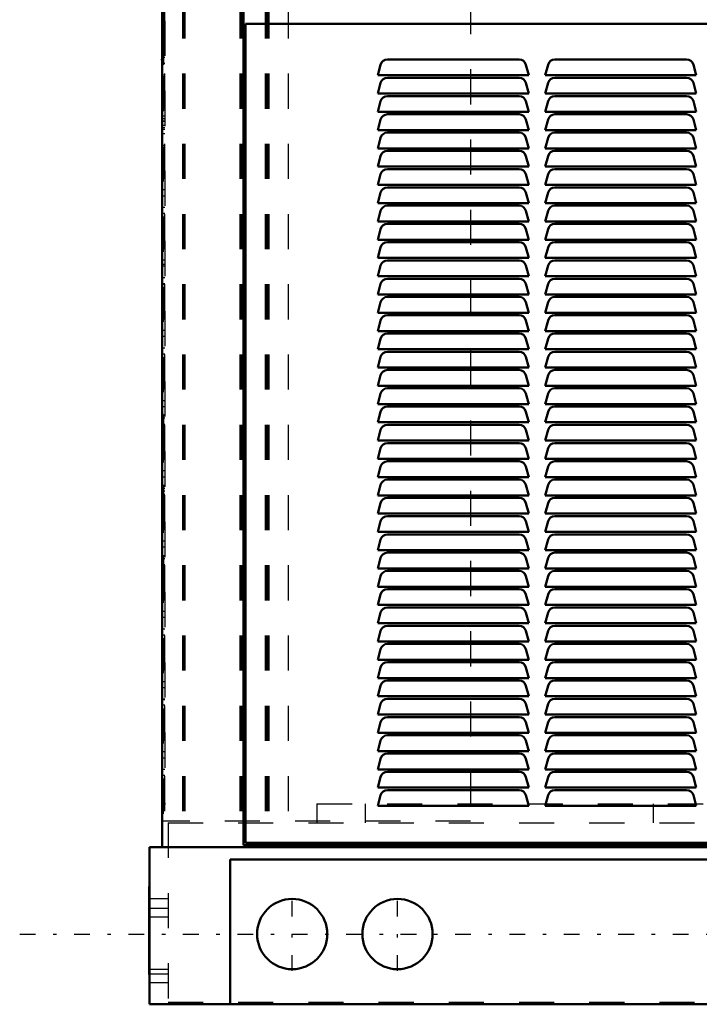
# Model space of a CAD drawing. Header units: inches. Extents: x -40.7 to 51, y -0.3 to 59.
# Tile 1 of 5: x -40.7 to -21.3, y 0 to 28. Entities that reach past the tile are written whole.
import ezdxf

# ---------------------------------------------------------------- set-up
doc = ezdxf.new("R2010")
doc.units = ezdxf.units.IN
doc.header["$MEASUREMENT"] = 0
doc.linetypes.add('Center', pattern=[1.5, 0.45, -0.5, 0.05, -0.5])
doc.linetypes.add('Dashed', pattern=[2, 1, -1])
for name, color, linetype, lineweight in [('2d ConnectionPoints', 7, 'Continuous', 50), ('AM_0', 7, 'Continuous', 50), ('AM_7', 7, 'Center', 25), ('AM_9', 6, 'Dashed', 25)]:
    doc.layers.add(name, color=color, linetype=linetype, lineweight=lineweight)

msp = doc.modelspace()

# ---------------------------------------------------------------- linework, layer by layer
at = {"layer": '2d ConnectionPoints'}
msp.add_point((-36.646, 26.9), dxfattribs=at)
at = {"layer": 'AM_0'}
for p, q in [((-36.646, 52.60345), (-36.646, 4.475)), ((-34.329, 4.53), (-34.329, 52.42647)), ((-34.269, 27.912), (-8.239, 27.912)), ((-34.269, 4.6), (-34.269, 27.912)), ((-30.5, 26.45), (-30.41914, 26.75176)), ((-30.22596, 26.9), (-26.47404, 26.9)), ((-26.28086, 26.75176), (-26.2, 26.45)), ((-25.73, 26.45), (-25.64914, 26.75176)), ((-25.45596, 26.9), (-21.70404, 26.9)), ((-21.51086, 26.75176), (-21.43, 26.45)), ((-26.2, 26.45), (-30.5, 26.45)), ((-30.22596, 26.38), (-26.47404, 26.38)), ((-21.43, 26.45), (-25.73, 26.45)), ((-25.45596, 26.38), (-21.70404, 26.38)), ((-30.5, 25.93), (-30.41914, 26.23176)), ((-26.28086, 26.23176), (-26.2, 25.93)), ((-25.73, 25.93), (-25.64914, 26.23176)), ((-21.51086, 26.23176), (-21.43, 25.93)), ((-26.2, 25.93), (-30.5, 25.93)), ((-30.22596, 25.86), (-26.47404, 25.86)), ((-21.43, 25.93), (-25.73, 25.93)), ((-25.45596, 25.86), (-21.70404, 25.86)), ((-30.5, 25.41), (-30.41914, 25.71176)), ((-26.28086, 25.71176), (-26.2, 25.41)), ((-25.73, 25.41), (-25.64914, 25.71176)), ((-21.51086, 25.71176), (-21.43, 25.41)), ((-26.2, 25.41), (-30.5, 25.41)), ((-30.22596, 25.34), (-26.47404, 25.34)), ((-21.43, 25.41), (-25.73, 25.41)), ((-25.45596, 25.34), (-21.70404, 25.34)), ((-30.5, 24.89), (-30.41914, 25.19176)), ((-26.28086, 25.19176), (-26.2, 24.89)), ((-25.73, 24.89), (-25.64914, 25.19176)), ((-21.51086, 25.19176), (-21.43, 24.89)), ((-26.2, 24.89), (-30.5, 24.89)), ((-30.5, 24.37), (-30.41914, 24.67176)), ((-30.22596, 24.82), (-26.47404, 24.82)), ((-26.28086, 24.67176), (-26.2, 24.37)), ((-21.43, 24.89), (-25.73, 24.89)), ((-25.73, 24.37), (-25.64914, 24.67176)), ((-25.45596, 24.82), (-21.70404, 24.82)), ((-21.51086, 24.67176), (-21.43, 24.37)), ((-26.2, 24.37), (-30.5, 24.37)), ((-30.5, 23.85), (-30.41914, 24.15176)), ((-30.22596, 24.3), (-26.47404, 24.3)), ((-26.28086, 24.15176), (-26.2, 23.85)), ((-21.43, 24.37), (-25.73, 24.37)), ((-25.73, 23.85), (-25.64914, 24.15176)), ((-25.45596, 24.3), (-21.70404, 24.3)), ((-21.51086, 24.15176), (-21.43, 23.85)), ((-26.2, 23.85), (-30.5, 23.85)), ((-21.43, 23.85), (-25.73, 23.85)), ((-30.5, 23.33), (-30.41914, 23.63176)), ((-30.22596, 23.78), (-26.47404, 23.78)), ((-26.28086, 23.63176), (-26.2, 23.33)), ((-25.73, 23.33), (-25.64914, 23.63176)), ((-25.45596, 23.78), (-21.70404, 23.78)), ((-21.51086, 23.63176), (-21.43, 23.33)), ((-26.2, 23.33), (-30.5, 23.33)), ((-21.43, 23.33), (-25.73, 23.33)), ((-30.5, 22.81), (-30.41914, 23.11176)), ((-30.22596, 23.26), (-26.47404, 23.26)), ((-26.28086, 23.11176), (-26.2, 22.81)), ((-25.73, 22.81), (-25.64914, 23.11176)), ((-25.45596, 23.26), (-21.70404, 23.26)), ((-21.51086, 23.11176), (-21.43, 22.81)), ((-26.2, 22.81), (-30.5, 22.81)), ((-30.22596, 22.74), (-26.47404, 22.74)), ((-21.43, 22.81), (-25.73, 22.81)), ((-25.45596, 22.74), (-21.70404, 22.74)), ((-30.5, 22.29), (-30.41914, 22.59176)), ((-26.28086, 22.59176), (-26.2, 22.29)), ((-25.73, 22.29), (-25.64914, 22.59176)), ((-21.51086, 22.59176), (-21.43, 22.29)), ((-26.2, 22.29), (-30.5, 22.29)), ((-30.22596, 22.22), (-26.47404, 22.22)), ((-21.43, 22.29), (-25.73, 22.29)), ((-25.45596, 22.22), (-21.70404, 22.22)), ((-30.5, 21.77), (-30.41914, 22.07176)), ((-26.28086, 22.07176), (-26.2, 21.77)), ((-25.73, 21.77), (-25.64914, 22.07176)), ((-21.51086, 22.07176), (-21.43, 21.77)), ((-26.2, 21.77), (-30.5, 21.77)), ((-30.22596, 21.7), (-26.47404, 21.7)), ((-21.43, 21.77), (-25.73, 21.77)), ((-25.45596, 21.7), (-21.70404, 21.7)), ((-30.5, 21.25), (-30.41914, 21.55176)), ((-26.28086, 21.55176), (-26.2, 21.25)), ((-25.73, 21.25), (-25.64914, 21.55176)), ((-21.51086, 21.55176), (-21.43, 21.25)), ((-26.2, 21.25), (-30.5, 21.25)), ((-30.5, 20.73), (-30.41914, 21.03176)), ((-30.22596, 21.18), (-26.47404, 21.18)), ((-26.28086, 21.03176), (-26.2, 20.73)), ((-21.43, 21.25), (-25.73, 21.25)), ((-25.73, 20.73), (-25.64914, 21.03176)), ((-25.45596, 21.18), (-21.70404, 21.18)), ((-21.51086, 21.03176), (-21.43, 20.73)), ((-26.2, 20.73), (-30.5, 20.73)), ((-30.5, 20.21), (-30.41914, 20.51176)), ((-30.22596, 20.66), (-26.47404, 20.66)), ((-26.28086, 20.51176), (-26.2, 20.21)), ((-21.43, 20.73), (-25.73, 20.73)), ((-25.73, 20.21), (-25.64914, 20.51176)), ((-25.45596, 20.66), (-21.70404, 20.66)), ((-21.51086, 20.51176), (-21.43, 20.21)), ((-26.2, 20.21), (-30.5, 20.21)), ((-21.43, 20.21), (-25.73, 20.21)), ((-30.5, 19.69), (-30.41914, 19.99176)), ((-30.22596, 20.14), (-26.47404, 20.14)), ((-26.28086, 19.99176), (-26.2, 19.69)), ((-25.73, 19.69), (-25.64914, 19.99176)), ((-25.45596, 20.14), (-21.70404, 20.14)), ((-21.51086, 19.99176), (-21.43, 19.69)), ((-26.2, 19.69), (-30.5, 19.69)), ((-21.43, 19.69), (-25.73, 19.69)), ((-30.5, 19.17), (-30.41914, 19.47176)), ((-30.22596, 19.62), (-26.47404, 19.62)), ((-26.28086, 19.47176), (-26.2, 19.17)), ((-25.73, 19.17), (-25.64914, 19.47176)), ((-25.45596, 19.62), (-21.70404, 19.62)), ((-21.51086, 19.47176), (-21.43, 19.17)), ((-26.2, 19.17), (-30.5, 19.17)), ((-30.22596, 19.1), (-26.47404, 19.1)), ((-21.43, 19.17), (-25.73, 19.17)), ((-25.45596, 19.1), (-21.70404, 19.1)), ((-30.5, 18.65), (-30.41914, 18.95176)), ((-26.28086, 18.95176), (-26.2, 18.65)), ((-25.73, 18.65), (-25.64914, 18.95176)), ((-21.51086, 18.95176), (-21.43, 18.65)), ((-26.2, 18.65), (-30.5, 18.65)), ((-30.22596, 18.58), (-26.47404, 18.58)), ((-21.43, 18.65), (-25.73, 18.65)), ((-25.45596, 18.58), (-21.70404, 18.58)), ((-30.5, 18.13), (-30.41914, 18.43176)), ((-26.28086, 18.43176), (-26.2, 18.13)), ((-25.73, 18.13), (-25.64914, 18.43176)), ((-21.51086, 18.43176), (-21.43, 18.13)), ((-26.2, 18.13), (-30.5, 18.13)), ((-30.22596, 18.06), (-26.47404, 18.06)), ((-21.43, 18.13), (-25.73, 18.13)), ((-25.45596, 18.06), (-21.70404, 18.06)), ((-30.5, 17.61), (-30.41914, 17.91176)), ((-26.28086, 17.91176), (-26.2, 17.61)), ((-25.73, 17.61), (-25.64914, 17.91176)), ((-21.51086, 17.91176), (-21.43, 17.61)), ((-26.2, 17.61), (-30.5, 17.61)), ((-30.5, 17.09), (-30.41914, 17.39176)), ((-30.22596, 17.54), (-26.47404, 17.54)), ((-26.28086, 17.39176), (-26.2, 17.09)), ((-21.43, 17.61), (-25.73, 17.61)), ((-25.73, 17.09), (-25.64914, 17.39176)), ((-25.45596, 17.54), (-21.70404, 17.54)), ((-21.51086, 17.39176), (-21.43, 17.09)), ((-26.2, 17.09), (-30.5, 17.09)), ((-30.5, 16.57), (-30.41914, 16.87176)), ((-30.22596, 17.02), (-26.47404, 17.02)), ((-26.28086, 16.87176), (-26.2, 16.57)), ((-21.43, 17.09), (-25.73, 17.09)), ((-25.73, 16.57), (-25.64914, 16.87176)), ((-25.45596, 17.02), (-21.70404, 17.02)), ((-21.51086, 16.87176), (-21.43, 16.57)), ((-26.2, 16.57), (-30.5, 16.57)), ((-21.43, 16.57), (-25.73, 16.57)), ((-30.5, 16.05), (-30.41914, 16.35176)), ((-30.22596, 16.5), (-26.47404, 16.5)), ((-26.28086, 16.35176), (-26.2, 16.05)), ((-25.73, 16.05), (-25.64914, 16.35176)), ((-25.45596, 16.5), (-21.70404, 16.5)), ((-21.51086, 16.35176), (-21.43, 16.05)), ((-26.2, 16.05), (-30.5, 16.05)), ((-30.22596, 15.98), (-26.47404, 15.98)), ((-21.43, 16.05), (-25.73, 16.05)), ((-25.45596, 15.98), (-21.70404, 15.98)), ((-30.5, 15.53), (-30.41914, 15.83176)), ((-26.28086, 15.83176), (-26.2, 15.53)), ((-25.73, 15.53), (-25.64914, 15.83176)), ((-21.51086, 15.83176), (-21.43, 15.53)), ((-26.2, 15.53), (-30.5, 15.53)), ((-30.22596, 15.46), (-26.47404, 15.46)), ((-21.43, 15.53), (-25.73, 15.53)), ((-25.45596, 15.46), (-21.70404, 15.46)), ((-30.5, 15.01), (-30.41914, 15.31176)), ((-26.28086, 15.31176), (-26.2, 15.01)), ((-25.73, 15.01), (-25.64914, 15.31176)), ((-21.51086, 15.31176), (-21.43, 15.01)), ((-26.2, 15.01), (-30.5, 15.01)), ((-30.22596, 14.94), (-26.47404, 14.94)), ((-21.43, 15.01), (-25.73, 15.01)), ((-25.45596, 14.94), (-21.70404, 14.94)), ((-30.5, 14.49), (-30.41914, 14.79176)), ((-26.28086, 14.79176), (-26.2, 14.49)), ((-25.73, 14.49), (-25.64914, 14.79176)), ((-21.51086, 14.79176), (-21.43, 14.49)), ((-26.2, 14.49), (-30.5, 14.49)), ((-30.22596, 14.42), (-26.47404, 14.42)), ((-21.43, 14.49), (-25.73, 14.49)), ((-25.45596, 14.42), (-21.70404, 14.42)), ((-30.5, 13.97), (-30.41914, 14.27176)), ((-26.28086, 14.27176), (-26.2, 13.97)), ((-25.73, 13.97), (-25.64914, 14.27176)), ((-21.51086, 14.27176), (-21.43, 13.97)), ((-26.2, 13.97), (-30.5, 13.97)), ((-30.5, 13.45), (-30.41914, 13.75176)), ((-30.22596, 13.9), (-26.47404, 13.9)), ((-26.28086, 13.75176), (-26.2, 13.45)), ((-21.43, 13.97), (-25.73, 13.97)), ((-25.73, 13.45), (-25.64914, 13.75176)), ((-25.45596, 13.9), (-21.70404, 13.9)), ((-21.51086, 13.75176), (-21.43, 13.45)), ((-26.2, 13.45), (-30.5, 13.45)), ((-30.5, 12.93), (-30.41914, 13.23176)), ((-30.22596, 13.38), (-26.47404, 13.38)), ((-26.28086, 13.23176), (-26.2, 12.93)), ((-21.43, 13.45), (-25.73, 13.45)), ((-25.73, 12.93), (-25.64914, 13.23176)), ((-25.45596, 13.38), (-21.70404, 13.38)), ((-21.51086, 13.23176), (-21.43, 12.93)), ((-26.2, 12.93), (-30.5, 12.93)), ((-21.43, 12.93), (-25.73, 12.93)), ((-30.5, 12.41), (-30.41914, 12.71176)), ((-30.22596, 12.86), (-26.47404, 12.86)), ((-26.28086, 12.71176), (-26.2, 12.41)), ((-25.73, 12.41), (-25.64914, 12.71176)), ((-25.45596, 12.86), (-21.70404, 12.86)), ((-21.51086, 12.71176), (-21.43, 12.41)), ((-26.2, 12.41), (-30.5, 12.41)), ((-30.22596, 12.34), (-26.47404, 12.34)), ((-21.43, 12.41), (-25.73, 12.41)), ((-25.45596, 12.34), (-21.70404, 12.34)), ((-30.5, 11.89), (-30.41914, 12.19176)), ((-26.28086, 12.19176), (-26.2, 11.89)), ((-25.73, 11.89), (-25.64914, 12.19176)), ((-21.51086, 12.19176), (-21.43, 11.89)), ((-26.2, 11.89), (-30.5, 11.89)), ((-30.22596, 11.82), (-26.47404, 11.82)), ((-21.43, 11.89), (-25.73, 11.89)), ((-25.45596, 11.82), (-21.70404, 11.82)), ((-30.5, 11.37), (-30.41914, 11.67176)), ((-26.28086, 11.67176), (-26.2, 11.37)), ((-25.73, 11.37), (-25.64914, 11.67176)), ((-21.51086, 11.67176), (-21.43, 11.37)), ((-26.2, 11.37), (-30.5, 11.37)), ((-30.22596, 11.3), (-26.47404, 11.3)), ((-21.43, 11.37), (-25.73, 11.37)), ((-25.45596, 11.3), (-21.70404, 11.3)), ((-30.5, 10.85), (-30.41914, 11.15176)), ((-26.28086, 11.15176), (-26.2, 10.85)), ((-25.73, 10.85), (-25.64914, 11.15176)), ((-21.51086, 11.15176), (-21.43, 10.85)), ((-26.2, 10.85), (-30.5, 10.85)), ((-30.22596, 10.78), (-26.47404, 10.78)), ((-21.43, 10.85), (-25.73, 10.85)), ((-25.45596, 10.78), (-21.70404, 10.78)), ((-30.5, 10.33), (-30.41914, 10.63176)), ((-26.28086, 10.63176), (-26.2, 10.33)), ((-25.73, 10.33), (-25.64914, 10.63176)), ((-21.51086, 10.63176), (-21.43, 10.33)), ((-26.2, 10.33), (-30.5, 10.33)), ((-30.5, 9.81), (-30.41914, 10.11176)), ((-30.22596, 10.26), (-26.47404, 10.26)), ((-26.28086, 10.11176), (-26.2, 9.81)), ((-21.43, 10.33), (-25.73, 10.33)), ((-25.73, 9.81), (-25.64914, 10.11176)), ((-25.45596, 10.26), (-21.70404, 10.26)), ((-21.51086, 10.11176), (-21.43, 9.81)), ((-26.2, 9.81), (-30.5, 9.81)), ((-30.5, 9.29), (-30.41914, 9.59176)), ((-30.22596, 9.74), (-26.47404, 9.74)), ((-26.28086, 9.59176), (-26.2, 9.29)), ((-21.43, 9.81), (-25.73, 9.81)), ((-25.73, 9.29), (-25.64914, 9.59176)), ((-25.45596, 9.74), (-21.70404, 9.74)), ((-21.51086, 9.59176), (-21.43, 9.29)), ((-26.2, 9.29), (-30.5, 9.29)), ((-21.43, 9.29), (-25.73, 9.29)), ((-30.5, 8.77), (-30.41914, 9.07176)), ((-30.22596, 9.22), (-26.47404, 9.22)), ((-26.28086, 9.07176), (-26.2, 8.77)), ((-25.73, 8.77), (-25.64914, 9.07176)), ((-25.45596, 9.22), (-21.70404, 9.22)), ((-21.51086, 9.07176), (-21.43, 8.77)), ((-26.2, 8.77), (-30.5, 8.77)), ((-30.22596, 8.7), (-26.47404, 8.7)), ((-21.43, 8.77), (-25.73, 8.77)), ((-25.45596, 8.7), (-21.70404, 8.7)), ((-30.5, 8.25), (-30.41914, 8.55176)), ((-26.28086, 8.55176), (-26.2, 8.25)), ((-25.73, 8.25), (-25.64914, 8.55176)), ((-21.51086, 8.55176), (-21.43, 8.25)), ((-26.2, 8.25), (-30.5, 8.25)), ((-30.22596, 8.18), (-26.47404, 8.18)), ((-21.43, 8.25), (-25.73, 8.25)), ((-25.45596, 8.18), (-21.70404, 8.18)), ((-30.5, 7.73), (-30.41914, 8.03176)), ((-26.28086, 8.03176), (-26.2, 7.73)), ((-25.73, 7.73), (-25.64914, 8.03176)), ((-21.51086, 8.03176), (-21.43, 7.73)), ((-26.2, 7.73), (-30.5, 7.73)), ((-30.22596, 7.66), (-26.47404, 7.66)), ((-21.43, 7.73), (-25.73, 7.73)), ((-25.45596, 7.66), (-21.70404, 7.66)), ((-30.5, 7.21), (-30.41914, 7.51176)), ((-26.28086, 7.51176), (-26.2, 7.21)), ((-25.73, 7.21), (-25.64914, 7.51176)), ((-21.51086, 7.51176), (-21.43, 7.21)), ((-26.2, 7.21), (-30.5, 7.21)), ((-30.22596, 7.14), (-26.47404, 7.14)), ((-21.43, 7.21), (-25.73, 7.21)), ((-25.45596, 7.14), (-21.70404, 7.14)), ((-30.5, 6.69), (-30.41914, 6.99176)), ((-26.28086, 6.99176), (-26.2, 6.69)), ((-25.73, 6.69), (-25.64914, 6.99176)), ((-21.51086, 6.99176), (-21.43, 6.69)), ((-26.2, 6.69), (-30.5, 6.69)), ((-30.5, 6.17), (-30.41914, 6.47176)), ((-30.22596, 6.62), (-26.47404, 6.62)), ((-26.28086, 6.47176), (-26.2, 6.17)), ((-21.43, 6.69), (-25.73, 6.69)), ((-25.73, 6.17), (-25.64914, 6.47176)), ((-25.45596, 6.62), (-21.70404, 6.62)), ((-21.51086, 6.47176), (-21.43, 6.17)), ((-26.2, 6.17), (-30.5, 6.17)), ((-21.43, 6.17), (-25.73, 6.17)), ((-30.5, 5.65), (-30.41914, 5.95176)), ((-30.22596, 6.1), (-26.47404, 6.1)), ((-26.28086, 5.95176), (-26.2, 5.65)), ((-25.73, 5.65), (-25.64914, 5.95176)), ((-25.45596, 6.1), (-21.70404, 6.1)), ((-21.51086, 5.95176), (-21.43, 5.65)), ((-26.2, 5.65), (-30.5, 5.65)), ((-21.43, 5.65), (-25.73, 5.65)), ((-8.179, 4.53), (-34.329, 4.53)), ((-8.239, 4.6), (-34.269, 4.6)), ((-37, 4.475), (-37, 0)), ((-37, 4.475), (37, 4.475)), ((-34.7055, 0), (-34.7055, 4.119)), ((-34.7055, 4.119), (34.7055, 4.119)), ((-37.01, 3.35), (-37, 3.35)), ((-37.01, 3.35), (-37.01, 0.85)), ((-37.01, 0.85), (-37, 0.85)), ((-37, 0), (37, 0))]:
    msp.add_line(p, q, dxfattribs=at)
for centre in [(-32.938, 2), (-29.938, 2)]:
    msp.add_circle(centre, 1, dxfattribs=at)
for centre, start, end in [((-30.22596, 26.7), 90, 165), ((-26.47404, 26.7), 15, 90), ((-25.45596, 26.7), 90, 165), ((-21.70404, 26.7), 15, 90), ((-30.22596, 26.18), 90, 165), ((-26.47404, 26.18), 15, 90), ((-25.45596, 26.18), 90, 165), ((-21.70404, 26.18), 15, 90), ((-30.22596, 25.66), 90, 165), ((-26.47404, 25.66), 15, 90), ((-25.45596, 25.66), 90, 165), ((-21.70404, 25.66), 15, 90), ((-30.22596, 25.14), 90, 165), ((-26.47404, 25.14), 15, 90), ((-25.45596, 25.14), 90, 165), ((-21.70404, 25.14), 15, 90), ((-30.22596, 24.62), 90, 165), ((-26.47404, 24.62), 15, 90), ((-25.45596, 24.62), 90, 165), ((-21.70404, 24.62), 15, 90), ((-30.22596, 24.1), 90, 165), ((-26.47404, 24.1), 15, 90), ((-25.45596, 24.1), 90, 165), ((-21.70404, 24.1), 15, 90), ((-30.22596, 23.58), 90, 165), ((-26.47404, 23.58), 15, 90), ((-25.45596, 23.58), 90, 165), ((-21.70404, 23.58), 15, 90), ((-30.22596, 23.06), 90, 165), ((-26.47404, 23.06), 15, 90), ((-25.45596, 23.06), 90, 165), ((-21.70404, 23.06), 15, 90), ((-30.22596, 22.54), 90, 165), ((-26.47404, 22.54), 15, 90), ((-25.45596, 22.54), 90, 165), ((-21.70404, 22.54), 15, 90), ((-30.22596, 22.02), 90, 165), ((-26.47404, 22.02), 15, 90), ((-25.45596, 22.02), 90, 165), ((-21.70404, 22.02), 15, 90), ((-30.22596, 21.5), 90, 165), ((-26.47404, 21.5), 15, 90), ((-25.45596, 21.5), 90, 165), ((-21.70404, 21.5), 15, 90), ((-30.22596, 20.98), 90, 165), ((-26.47404, 20.98), 15, 90), ((-25.45596, 20.98), 90, 165), ((-21.70404, 20.98), 15, 90), ((-30.22596, 20.46), 90, 165), ((-26.47404, 20.46), 15, 90), ((-25.45596, 20.46), 90, 165), ((-21.70404, 20.46), 15, 90), ((-30.22596, 19.94), 90, 165), ((-26.47404, 19.94), 15, 90), ((-25.45596, 19.94), 90, 165), ((-21.70404, 19.94), 15, 90), ((-30.22596, 19.42), 90, 165), ((-26.47404, 19.42), 15, 90), ((-25.45596, 19.42), 90, 165), ((-21.70404, 19.42), 15, 90), ((-30.22596, 18.9), 90, 165), ((-26.47404, 18.9), 15, 90), ((-25.45596, 18.9), 90, 165), ((-21.70404, 18.9), 15, 90), ((-30.22596, 18.38), 90, 165), ((-26.47404, 18.38), 15, 90), ((-25.45596, 18.38), 90, 165), ((-21.70404, 18.38), 15, 90), ((-30.22596, 17.86), 90, 165), ((-26.47404, 17.86), 15, 90), ((-25.45596, 17.86), 90, 165), ((-21.70404, 17.86), 15, 90), ((-30.22596, 17.34), 90, 165), ((-26.47404, 17.34), 15, 90), ((-25.45596, 17.34), 90, 165), ((-21.70404, 17.34), 15, 90), ((-30.22596, 16.82), 90, 165), ((-26.47404, 16.82), 15, 90), ((-25.45596, 16.82), 90, 165), ((-21.70404, 16.82), 15, 90), ((-30.22596, 16.3), 90, 165), ((-26.47404, 16.3), 15, 90), ((-25.45596, 16.3), 90, 165), ((-21.70404, 16.3), 15, 90), ((-30.22596, 15.78), 90, 165), ((-26.47404, 15.78), 15, 90), ((-25.45596, 15.78), 90, 165), ((-21.70404, 15.78), 15, 90), ((-30.22596, 15.26), 90, 165), ((-26.47404, 15.26), 15, 90), ((-25.45596, 15.26), 90, 165), ((-21.70404, 15.26), 15, 90), ((-30.22596, 14.74), 90, 165), ((-26.47404, 14.74), 15, 90), ((-25.45596, 14.74), 90, 165), ((-21.70404, 14.74), 15, 90), ((-30.22596, 14.22), 90, 165), ((-26.47404, 14.22), 15, 90), ((-25.45596, 14.22), 90, 165), ((-21.70404, 14.22), 15, 90), ((-30.22596, 13.7), 90, 165), ((-26.47404, 13.7), 15, 90), ((-25.45596, 13.7), 90, 165), ((-21.70404, 13.7), 15, 90), ((-30.22596, 13.18), 90, 165), ((-26.47404, 13.18), 15, 90), ((-25.45596, 13.18), 90, 165), ((-21.70404, 13.18), 15, 90), ((-30.22596, 12.66), 90, 165), ((-26.47404, 12.66), 15, 90), ((-25.45596, 12.66), 90, 165), ((-21.70404, 12.66), 15, 90), ((-30.22596, 12.14), 90, 165), ((-26.47404, 12.14), 15, 90), ((-25.45596, 12.14), 90, 165), ((-21.70404, 12.14), 15, 90), ((-30.22596, 11.62), 90, 165), ((-26.47404, 11.62), 15, 90), ((-25.45596, 11.62), 90, 165), ((-21.70404, 11.62), 15, 90), ((-30.22596, 11.1), 90, 165), ((-26.47404, 11.1), 15, 90), ((-25.45596, 11.1), 90, 165), ((-21.70404, 11.1), 15, 90), ((-30.22596, 10.58), 90, 165), ((-26.47404, 10.58), 15, 90), ((-25.45596, 10.58), 90, 165), ((-21.70404, 10.58), 15, 90), ((-30.22596, 10.06), 90, 165), ((-26.47404, 10.06), 15, 90), ((-25.45596, 10.06), 90, 165), ((-21.70404, 10.06), 15, 90), ((-30.22596, 9.54), 90, 165), ((-26.47404, 9.54), 15, 90), ((-25.45596, 9.54), 90, 165), ((-21.70404, 9.54), 15, 90), ((-30.22596, 9.02), 90, 165), ((-26.47404, 9.02), 15, 90), ((-25.45596, 9.02), 90, 165), ((-21.70404, 9.02), 15, 90), ((-30.22596, 8.5), 90, 165), ((-26.47404, 8.5), 15, 90), ((-25.45596, 8.5), 90, 165), ((-21.70404, 8.5), 15, 90), ((-30.22596, 7.98), 90, 165), ((-26.47404, 7.98), 15, 90), ((-25.45596, 7.98), 90, 165), ((-21.70404, 7.98), 15, 90), ((-30.22596, 7.46), 90, 165), ((-26.47404, 7.46), 15, 90), ((-25.45596, 7.46), 90, 165), ((-21.70404, 7.46), 15, 90), ((-30.22596, 6.94), 90, 165), ((-26.47404, 6.94), 15, 90), ((-25.45596, 6.94), 90, 165), ((-21.70404, 6.94), 15, 90), ((-30.22596, 6.42), 90, 165), ((-26.47404, 6.42), 15, 90), ((-25.45596, 6.42), 90, 165), ((-21.70404, 6.42), 15, 90), ((-30.22596, 5.9), 90, 165), ((-26.47404, 5.9), 15, 90), ((-25.45596, 5.9), 90, 165), ((-21.70404, 5.9), 15, 90)]:
    msp.add_arc(centre, 0.2, start, end, dxfattribs=at)
at = {"layer": 'AM_7'}
for p, q in [((-36.65, 25.22), (-36.562, 25.22)), ((-36.65, 25.028), (-36.562, 25.028)), ((-36.65, 20.505), (-36.562, 20.505)), ((-36.65, 14.505), (-36.562, 14.505)), ((-36.65, 8.415), (-36.562, 8.415)), ((-32.938, 0.95), (-32.938, 3.05)), ((-29.938, 0.95), (-29.938, 3.05)), ((-40.7, 2), (40.7, 2))]:
    msp.add_line(p, q, dxfattribs=at)
at = {"layer": 'AM_9'}
for p, q in [((-36.612, 52.42647), (-36.612, 5.213)), ((-36.578, 52.5), (-36.578, 5.213)), ((-36.061, 52.5), (-36.061, 5.213)), ((-36.027, 52.5), (-36.027, 5.213)), ((-35.993, 52.5), (-35.993, 5.213)), ((-34.429, 52.5), (-34.429, 5.213)), ((-34.395, 52.5), (-34.395, 5.213)), ((-34.361, 52.5), (-34.361, 5.213)), ((-34.327, 52.5), (-34.327, 5.213)), ((-33.709, 52.5), (-33.709, 5.213)), ((-33.675, 52.5), (-33.675, 5.213)), ((-33.641, 52.5), (-33.641, 5.213)), ((-33.607, 52.5), (-33.607, 5.213)), ((-33.05, 52.5), (-33.05, 5.213)), ((-27.856, 52.622), (-27.856, 5.213)), ((-36.566, 42.005), (-36.566, 24.455)), ((-36.606, 35.75), (-36.606, 25.5)), ((-36.566, 27.955), (-36.646, 27.955)), ((-36.566, 27.78265), (-36.646, 27.78265)), ((-36.566, 27.455), (-36.646, 27.455)), ((-36.566, 27.28265), (-36.646, 27.28265)), ((-36.566, 26.955), (-36.646, 26.955)), ((-36.566, 26.78265), (-36.646, 26.78265)), ((-36.566, 26.455), (-36.646, 26.455)), ((-36.566, 26.28265), (-36.646, 26.28265)), ((-36.566, 25.955), (-36.646, 25.955)), ((-36.566, 25.78265), (-36.646, 25.78265)), ((-36.606, 25.56), (-36.646, 25.56)), ((-36.606, 25.5), (-36.646, 25.5)), ((-36.566, 25.455), (-36.646, 25.455)), ((-36.566, 25.284), (-36.646, 25.284)), ((-36.566, 25.28265), (-36.646, 25.28265)), ((-36.646, 25.156), (-36.566, 25.156)), ((-36.566, 25.137), (-36.646, 25.137)), ((-36.566, 24.955), (-36.646, 24.955)), ((-36.646, 24.919), (-36.566, 24.919)), ((-36.566, 24.78265), (-36.646, 24.78265)), ((-36.566, 24.455), (-36.646, 24.455)), ((-36.566, 23.735), (-36.646, 23.735)), ((-36.566, 23.735), (-36.566, 5.685)), ((-36.566, 23.51265), (-36.646, 23.51265)), ((-36.566, 23.185), (-36.646, 23.185)), ((-36.566, 23.01265), (-36.646, 23.01265)), ((-36.566, 22.685), (-36.646, 22.685)), ((-36.566, 22.51265), (-36.646, 22.51265)), ((-36.566, 22.185), (-36.646, 22.185)), ((-36.566, 22.01265), (-36.646, 22.01265)), ((-36.566, 21.685), (-36.646, 21.685)), ((-36.566, 21.51265), (-36.646, 21.51265)), ((-36.566, 21.185), (-36.646, 21.185)), ((-36.566, 21.065), (-36.646, 21.065)), ((-36.566, 21.01265), (-36.646, 21.01265)), ((-36.566, 20.685), (-36.646, 20.685)), ((-36.566, 20.51265), (-36.646, 20.51265)), ((-36.566, 20.185), (-36.646, 20.185)), ((-36.566, 20.01265), (-36.646, 20.01265)), ((-36.646, 19.945), (-36.566, 19.945)), ((-36.566, 19.685), (-36.646, 19.685)), ((-36.566, 19.51265), (-36.646, 19.51265)), ((-36.566, 19.185), (-36.646, 19.185)), ((-36.566, 19.01265), (-36.646, 19.01265)), ((-36.566, 18.685), (-36.646, 18.685)), ((-36.566, 18.51265), (-36.646, 18.51265)), ((-36.566, 18.185), (-36.646, 18.185)), ((-36.566, 18.01265), (-36.646, 18.01265)), ((-36.566, 17.685), (-36.646, 17.685)), ((-36.566, 17.51265), (-36.646, 17.51265)), ((-36.566, 17.185), (-36.646, 17.185)), ((-36.566, 17.01265), (-36.646, 17.01265)), ((-36.606, 16.79), (-36.646, 16.79)), ((-36.606, 16.73), (-36.646, 16.73)), ((-36.566, 16.685), (-36.646, 16.685)), ((-36.606, 16.79), (-36.606, 12.29)), ((-36.566, 16.51265), (-36.646, 16.51265)), ((-36.566, 16.185), (-36.646, 16.185)), ((-36.566, 16.01265), (-36.646, 16.01265)), ((-36.566, 15.685), (-36.646, 15.685)), ((-36.566, 15.51265), (-36.646, 15.51265)), ((-36.566, 15.185), (-36.646, 15.185)), ((-36.566, 15.01265), (-36.646, 15.01265)), ((-36.566, 14.685), (-36.646, 14.685)), ((-36.566, 14.614), (-36.646, 14.614)), ((-36.566, 14.51265), (-36.646, 14.51265)), ((-36.646, 14.396), (-36.566, 14.396)), ((-36.566, 14.185), (-36.646, 14.185)), ((-36.566, 14.01265), (-36.646, 14.01265)), ((-36.566, 13.685), (-36.646, 13.685)), ((-36.566, 13.51265), (-36.646, 13.51265)), ((-36.566, 13.185), (-36.646, 13.185)), ((-36.566, 13.01265), (-36.646, 13.01265)), ((-36.566, 12.685), (-36.646, 12.685)), ((-36.566, 12.51265), (-36.646, 12.51265)), ((-36.606, 12.35), (-36.646, 12.35)), ((-36.606, 12.29), (-36.646, 12.29)), ((-36.566, 12.185), (-36.646, 12.185)), ((-36.566, 12.01265), (-36.646, 12.01265)), ((-36.566, 11.685), (-36.646, 11.685)), ((-36.566, 11.51265), (-36.646, 11.51265)), ((-36.566, 11.185), (-36.646, 11.185)), ((-36.566, 11.01265), (-36.646, 11.01265)), ((-36.566, 10.685), (-36.646, 10.685)), ((-36.566, 10.51265), (-36.646, 10.51265)), ((-36.566, 10.185), (-36.646, 10.185)), ((-36.566, 10.01265), (-36.646, 10.01265)), ((-36.566, 9.685), (-36.646, 9.685)), ((-36.566, 9.51265), (-36.646, 9.51265)), ((-36.566, 9.185), (-36.646, 9.185)), ((-36.566, 9.01265), (-36.646, 9.01265)), ((-36.566, 8.685), (-36.646, 8.685)), ((-36.566, 8.665), (-36.646, 8.665)), ((-36.566, 8.51265), (-36.646, 8.51265)), ((-36.566, 8.185), (-36.646, 8.185)), ((-36.646, 8.165), (-36.566, 8.165)), ((-36.566, 8.01265), (-36.646, 8.01265)), ((-36.566, 7.685), (-36.646, 7.685)), ((-36.566, 7.51265), (-36.646, 7.51265)), ((-36.566, 7.185), (-36.646, 7.185)), ((-36.566, 7.01265), (-36.646, 7.01265)), ((-36.566, 6.685), (-36.646, 6.685)), ((-36.566, 6.51265), (-36.646, 6.51265)), ((-36.566, 6.185), (-36.646, 6.185)), ((-36.566, 6.01265), (-36.646, 6.01265)), ((-36.566, 5.685), (-36.646, 5.685)), ((-32.234, 5.704), (-32.234, 5.167)), ((-32.234, 5.704), (-16.206, 5.704)), ((-30.856, 5.704), (-30.856, 5.167)), ((-22.661, 5.704), (-22.661, 5.167)), ((-27.856, 5.213), (-36.646, 5.213)), ((-36.4755, 5.167), (36.4755, 5.167)), ((-36.4755, 5.167), (-36.4755, 0.058)), ((-37.01, 3.1), (-37, 3.1)), ((-36.4755, 3), (-37, 3)), ((-37, 2.74), (-36.4755, 2.74)), ((-37, 2.49), (-36.4755, 2.49)), ((-37.01, 1.1), (-37, 1.1)), ((-37, 1), (-36.4755, 1)), ((-37, 0.87), (-36.4755, 0.87)), ((-37, 0.62), (-36.4755, 0.62)), ((-36.4755, 0.058), (36.4755, 0.058))]:
    msp.add_line(p, q, dxfattribs=at)

doc.saveas('drawing.dxf')
